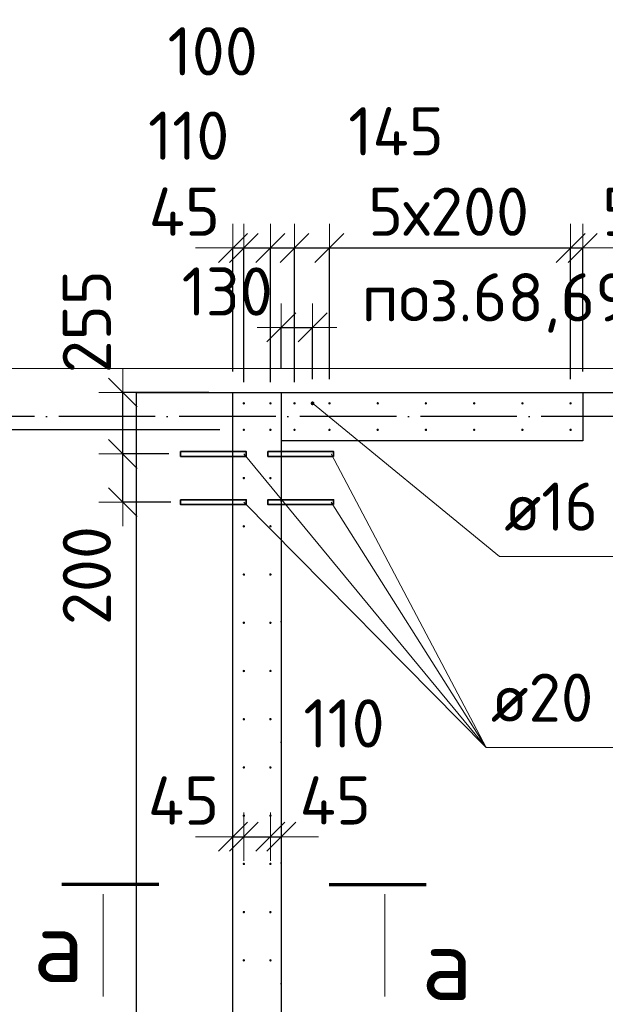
# Model space of a CAD drawing. Header units: millimetres. Extents: x 76517 to 124446, y -73423 to -21861.
# Tile 89 of 117: x 80116 to 82544, y -25947 to -21864. Entities that reach past the tile are written whole.
import ezdxf

# ---------------------------------------------------------------- set-up
doc = ezdxf.new("R2010")
doc.units = ezdxf.units.MM
doc.header["$PDMODE"] = 65
doc.linetypes.add('______11', pattern=[500, 400, -50, 0, -50])
doc.linetypes.add('______5', pattern=[1100, 800, -100, 100, -100])
for name, color, linetype, lineweight in [('Standard', 7, 'Continuous', 25), ('Арм.стержн. Выпуски', 180, 'Continuous', 35), ('Размерная линия_ общее', 7, 'Continuous', 13), ('Размерная линия_ общее_1', 7, 'Continuous', 13), ('Стена_ общее', 7, 'Continuous', 35), ('Фундамент_ общее', 7, 'Continuous', 35)]:
    doc.layers.add(name, color=color, linetype=linetype, lineweight=lineweight)
doc.layers.add('Осевая линия_ общее', color=7, linetype='______5', lineweight=13, true_color=0xa0a0a0)
doc.styles.add('ISOCPEUR', font='ISOCPEUR')
doc.dimstyles.new('DIMSTYLE_10', dxfattribs={"dimtxt": 200, "dimasz": 200, "dimexe": 0, "dimexo": 0, "dimgap": 100, "dimtad": 2, "dimdec": 0, "dimrnd": 5, "dimzin": 12, "dimdsep": 46, "dimtxsty": 'ISOCPEUR', "dimblk1": 'ALL_ML_STRICH', "dimblk2": 'ALL_ML_STRICH', "dimsah": 1, "dimcen": 0, "dimclrd": 7, "dimclre": 256, "dimclrt": 7, "dimadec": 0, "dimazin": 0, "dimtfac": 1, "dimtdec": 0, "dimtix": 1, "dimtmove": 2, "dimatfit": 3, "dimfxl": 0, "dimtvp": 1.2, "dimtzin": 0, "dimlwd": 0, "dimlwe": -3, "dimarcsym": 0})
doc.dimstyles.new('DIMSTYLE_16', dxfattribs={"dimtxt": 200, "dimasz": 200, "dimexe": 0, "dimexo": 0, "dimgap": 100, "dimtad": 2, "dimdec": 0, "dimrnd": 5, "dimzin": 12, "dimdsep": 46, "dimtxsty": 'ISOCPEUR', "dimblk1": 'ALL_ML_STRICH', "dimblk2": 'ALL_ML_STRICH', "dimsah": 1, "dimcen": 0, "dimclrd": 7, "dimclre": 256, "dimclrt": 7, "dimadec": 0, "dimazin": 0, "dimtfac": 1, "dimtdec": 0, "dimtix": 1, "dimtmove": 2, "dimatfit": 3, "dimfxl": 0, "dimtzin": 0, "dimlwd": 0, "dimlwe": -3, "dimarcsym": 0})
doc.dimstyles.new('DIMSTYLE_23', dxfattribs={"dimtxt": 220, "dimasz": 250, "dimexe": 0, "dimexo": 0, "dimgap": 110, "dimtad": 2, "dimdec": 0, "dimrnd": 1, "dimzin": 12, "dimdsep": 46, "dimtxsty": 'ISOCPEUR', "dimblk1": 'ALL_ML_STRICH', "dimblk2": 'ALL_ML_STRICH', "dimsah": 1, "dimcen": 0, "dimclrd": 7, "dimclre": 256, "dimclrt": 7, "dimadec": 0, "dimazin": 0, "dimtfac": 1, "dimtdec": 0, "dimtix": 1, "dimtmove": 2, "dimatfit": 3, "dimfxl": 0, "dimtzin": 0, "dimlwd": 0, "dimlwe": -3, "dimarcsym": 0})

# ---------------------------------------------------------------- blocks, each defined once
blk = doc.blocks.new('ALL_ML_STRICH')
at = {"color": 0, "linetype": 'ByBlock', "lineweight": -2}
for p, q in [((0, -0.5), (0, 0.5)), ((-0.3, -0.3), (0.3, 0.3)), ((-1, 0), (0.5, 0))]:
    blk.add_line(p, q, dxfattribs=at)
blk = doc.blocks.new('*D138')
at = {"layer": 'DEFPOINTS', "color": 7, "linetype": 'Continuous', "lineweight": 13, "transparency": 33554687}
for p in [(80833.4, -23665), (80543.3, -23865), (80841.7, -23865)]:
    blk.add_point(p, dxfattribs=at)
at = {"layer": 'Размерная линия_ общее_1', "color": 253, "linetype": 'Continuous', "lineweight": -2, "true_color": 0xa0a0a0, "transparency": 33554687}
for p, q in [((80733.4, -23665), (80543.3, -23665)), ((80741.7, -23865), (80543.3, -23865))]:
    blk.add_line(p, q, dxfattribs=at)
at = {"layer": 'Размерная линия_ общее_1', "color": 7, "linetype": 'Continuous', "lineweight": -2, "transparency": 33554687}
blk.add_line((80543.3, -23865), (80543.3, -23665), dxfattribs=at)
at = {"layer": 'Размерная линия_ общее_1', "color": 7, "linetype": 'Continuous', "lineweight": 13, "transparency": 33554687, "xscale": 200, "yscale": 200, "zscale": 200}
for p, rotation in [((80543.3, -23665), 90), ((80543.3, -23865), 270)]:
    blk.add_blockref('ALL_ML_STRICH', p, dxfattribs=dict(at, rotation=rotation))
at = {"layer": 'Размерная линия_ общее_1', "color": 7, "linetype": 'Continuous', "lineweight": 13, "transparency": 33554687, "insert": (80393.9, -24169.2), "char_height": 200, "width": 600, "attachment_point": 5, "rotation": 90, "style": 'ISOCPEUR'}
blk.add_mtext('\\A1;{200}', dxfattribs=at)
blk = doc.blocks.new('*D139')
at = {"layer": 'DEFPOINTS', "color": 7, "linetype": 'Continuous', "lineweight": 13, "transparency": 33554687}
for p in [(81000, -23410), (80543.3, -23665), (80833.4, -23665)]:
    blk.add_point(p, dxfattribs=at)
at = {"layer": 'Размерная линия_ общее_1', "color": 253, "linetype": 'Continuous', "lineweight": -2, "true_color": 0xa0a0a0, "transparency": 33554687}
for p, q in [((80900, -23410), (80543.3, -23410)), ((80733.4, -23665), (80543.3, -23665))]:
    blk.add_line(p, q, dxfattribs=at)
at = {"layer": 'Размерная линия_ общее_1', "color": 7, "linetype": 'Continuous', "lineweight": -2, "transparency": 33554687}
blk.add_line((80543.3, -23665), (80543.3, -23410), dxfattribs=at)
at = {"layer": 'Размерная линия_ общее_1', "color": 7, "linetype": 'Continuous', "lineweight": 13, "transparency": 33554687, "xscale": 200, "yscale": 200, "zscale": 200}
for p, rotation in [((80543.3, -23410), 90), ((80543.3, -23665), 270)]:
    blk.add_blockref('ALL_ML_STRICH', p, dxfattribs=dict(at, rotation=rotation))
at = {"layer": 'Размерная линия_ общее_1', "color": 7, "linetype": 'Continuous', "lineweight": 13, "transparency": 33554687, "insert": (80393.8, -23116.4), "char_height": 200, "width": 600, "attachment_point": 5, "rotation": 90, "style": 'ISOCPEUR'}
blk.add_mtext('\\A1;{255}', dxfattribs=at)
blk = doc.blocks.new('*D141')
at = {"layer": 'DEFPOINTS', "color": 7, "linetype": 'Continuous', "lineweight": 13, "transparency": 33554687}
for p in [(81045, -25165), (81000, -25252.2), (81000, -25280.6)]:
    blk.add_point(p, dxfattribs=at)
at = {"layer": 'Размерная линия_ общее_1', "color": 253, "linetype": 'Continuous', "lineweight": -2, "true_color": 0xa0a0a0, "transparency": 33554687}
for p, q in [((81000, -25252.2), (81000, -25252.2)), ((81045, -25252.2), (81045, -25252.2))]:
    blk.add_line(p, q, dxfattribs=at)
at = {"layer": 'Размерная линия_ общее_1', "color": 7, "linetype": 'Continuous', "lineweight": -2, "transparency": 33554687}
blk.add_line((81000, -25252.2), (81045, -25252.2), dxfattribs=at)
at = {"layer": 'Размерная линия_ общее_1', "color": 7, "linetype": 'Continuous', "lineweight": 13, "transparency": 33554687, "xscale": 200, "yscale": 200, "zscale": 200}
blk.add_blockref('ALL_ML_STRICH', (81045, -25252.2), dxfattribs=at)
at = {"layer": 'Размерная линия_ общее_1', "color": 7, "linetype": 'Continuous', "lineweight": 13, "transparency": 33554687, "xscale": 200, "yscale": 200, "zscale": 200, "rotation": 180}
blk.add_blockref('ALL_ML_STRICH', (81000, -25252.2), dxfattribs=at)
at = {"layer": 'Размерная линия_ общее_1', "color": 7, "linetype": 'Continuous', "lineweight": 13, "transparency": 33554687, "insert": (80794.9, -25102.4), "char_height": 200, "width": 400, "attachment_point": 5, "style": 'ISOCPEUR'}
blk.add_mtext('\\A1;{45}', dxfattribs=at)
blk = doc.blocks.new('*D142')
at = {"layer": 'DEFPOINTS', "color": 7, "linetype": 'Continuous', "lineweight": 13, "transparency": 33554687}
for p in [(81045, -25165), (81155, -25165), (81045, -25252.2)]:
    blk.add_point(p, dxfattribs=at)
at = {"layer": 'Размерная линия_ общее_1', "color": 253, "linetype": 'Continuous', "lineweight": -2, "true_color": 0xa0a0a0, "transparency": 33554687}
for p, q in [((81045, -25252.2), (81045, -25252.2)), ((81155, -25252.2), (81155, -25252.2))]:
    blk.add_line(p, q, dxfattribs=at)
at = {"layer": 'Размерная линия_ общее_1', "color": 7, "linetype": 'Continuous', "lineweight": -2, "transparency": 33554687}
blk.add_line((81045, -25252.2), (81155, -25252.2), dxfattribs=at)
at = {"layer": 'Размерная линия_ общее_1', "color": 7, "linetype": 'Continuous', "lineweight": 13, "transparency": 33554687, "xscale": 200, "yscale": 200, "zscale": 200, "rotation": 180}
blk.add_blockref('ALL_ML_STRICH', (81045, -25252.2), dxfattribs=at)
at = {"layer": 'Размерная линия_ общее_1', "color": 7, "linetype": 'Continuous', "lineweight": 13, "transparency": 33554687, "xscale": 200, "yscale": 200, "zscale": 200}
blk.add_blockref('ALL_ML_STRICH', (81155, -25252.2), dxfattribs=at)
at = {"layer": 'Размерная линия_ общее_1', "color": 7, "linetype": 'Continuous', "lineweight": 13, "transparency": 33554687, "insert": (81460.5, -24782.5), "char_height": 200, "width": 600, "attachment_point": 5, "style": 'ISOCPEUR'}
blk.add_mtext('\\A1;{110}', dxfattribs=at)
blk = doc.blocks.new('*D143')
at = {"layer": 'DEFPOINTS', "color": 7, "linetype": 'Continuous', "lineweight": 13, "transparency": 33554687}
for p in [(81155, -25165), (81155, -25252.2), (81200, -25290.6)]:
    blk.add_point(p, dxfattribs=at)
at = {"layer": 'Размерная линия_ общее_1', "color": 253, "linetype": 'Continuous', "lineweight": -2, "true_color": 0xa0a0a0, "transparency": 33554687}
for p, q in [((81155, -25252.2), (81155, -25252.2)), ((81200, -25252.2), (81200, -25252.2))]:
    blk.add_line(p, q, dxfattribs=at)
at = {"layer": 'Размерная линия_ общее_1', "color": 7, "linetype": 'Continuous', "lineweight": -2, "transparency": 33554687}
blk.add_line((81155, -25252.2), (81200, -25252.2), dxfattribs=at)
at = {"layer": 'Размерная линия_ общее_1', "color": 7, "linetype": 'Continuous', "lineweight": 13, "transparency": 33554687, "xscale": 200, "yscale": 200, "zscale": 200}
blk.add_blockref('ALL_ML_STRICH', (81200, -25252.2), dxfattribs=at)
at = {"layer": 'Размерная линия_ общее_1', "color": 7, "linetype": 'Continuous', "lineweight": 13, "transparency": 33554687, "xscale": 200, "yscale": 200, "zscale": 200, "rotation": 180}
blk.add_blockref('ALL_ML_STRICH', (81155, -25252.2), dxfattribs=at)
at = {"layer": 'Размерная линия_ общее_1', "color": 7, "linetype": 'Continuous', "lineweight": 13, "transparency": 33554687, "insert": (81424.2, -25101.7), "char_height": 200, "width": 400, "attachment_point": 5, "style": 'ISOCPEUR'}
blk.add_mtext('\\A1;{45}', dxfattribs=at)
blk = doc.blocks.new('*D290')
at = {"layer": 'DEFPOINTS', "color": 7, "linetype": 'Continuous', "lineweight": 13, "transparency": 33554687}
for p in [(81045, -23565), (78426.9, -26965), (81045, -26965)]:
    blk.add_point(p, dxfattribs=at)
at = {"layer": 'Размерная линия_ общее', "color": 253, "linetype": 'Continuous', "lineweight": -2, "true_color": 0xa0a0a0, "transparency": 33554687}
for p, q in [((80945, -23565), (78426.9, -23565)), ((80945, -26965), (78426.9, -26965))]:
    blk.add_line(p, q, dxfattribs=at)
at = {"layer": 'Размерная линия_ общее', "color": 7, "linetype": 'Continuous', "lineweight": -2, "transparency": 33554687}
blk.add_line((78426.9, -26965), (78426.9, -23565), dxfattribs=at)
at = {"layer": 'Размерная линия_ общее', "color": 7, "linetype": 'Continuous', "lineweight": 13, "transparency": 33554687, "xscale": 250, "yscale": 250, "zscale": 250}
for p, rotation in [((78426.9, -23565), 90), ((78426.9, -26965), 270)]:
    blk.add_blockref('ALL_ML_STRICH', p, dxfattribs=dict(at, rotation=rotation))
at = {"layer": 'Размерная линия_ общее', "color": 7, "linetype": 'Continuous', "lineweight": 13, "transparency": 33554687, "insert": (78156.9, -26090), "char_height": 220, "width": 11, "attachment_point": 1, "rotation": 90, "line_spacing_factor": 0.60241, "style": 'ISOCPEUR'}
blk.add_mtext('17х200=3400', dxfattribs=at)
blk = doc.blocks.new('*D399')
at = {"layer": 'DEFPOINTS', "color": 7, "linetype": 'Continuous', "lineweight": 13, "transparency": 33554687}
for p in [(81000, -22810.3), (81000, -23422.8), (81045, -23467.8)]:
    blk.add_point(p, dxfattribs=at)
at = {"layer": 'Размерная линия_ общее_1', "color": 253, "linetype": 'Continuous', "lineweight": -2, "true_color": 0xa0a0a0, "transparency": 33554687}
for p, q in [((81000, -23322.8), (81000, -22810.3)), ((81045, -23367.8), (81045, -22810.3))]:
    blk.add_line(p, q, dxfattribs=at)
at = {"layer": 'Размерная линия_ общее_1', "color": 7, "linetype": 'Continuous', "lineweight": -2, "transparency": 33554687}
blk.add_line((81000, -22810.3), (81045, -22810.3), dxfattribs=at)
at = {"layer": 'Размерная линия_ общее_1', "color": 7, "linetype": 'Continuous', "lineweight": 13, "transparency": 33554687, "xscale": 200, "yscale": 200, "zscale": 200}
blk.add_blockref('ALL_ML_STRICH', (81045, -22810.3), dxfattribs=at)
at = {"layer": 'Размерная линия_ общее_1', "color": 7, "linetype": 'Continuous', "lineweight": 13, "transparency": 33554687, "xscale": 200, "yscale": 200, "zscale": 200, "rotation": 180}
blk.add_blockref('ALL_ML_STRICH', (81000, -22810.3), dxfattribs=at)
at = {"layer": 'Размерная линия_ общее_1', "color": 7, "linetype": 'Continuous', "lineweight": 13, "transparency": 33554687, "insert": (80798.4, -22660.1), "char_height": 200, "width": 400, "attachment_point": 5, "style": 'ISOCPEUR'}
blk.add_mtext('\\A1;{45}', dxfattribs=at)
blk = doc.blocks.new('*D400')
at = {"layer": 'DEFPOINTS', "color": 7, "linetype": 'Continuous', "lineweight": 13, "transparency": 33554687}
for p in [(81045, -22810.3), (81045, -23467.8), (81155, -23467.8)]:
    blk.add_point(p, dxfattribs=at)
at = {"layer": 'Размерная линия_ общее_1', "color": 253, "linetype": 'Continuous', "lineweight": -2, "true_color": 0xa0a0a0, "transparency": 33554687}
for p, q in [((81045, -23367.8), (81045, -22810.3)), ((81155, -23367.8), (81155, -22810.3))]:
    blk.add_line(p, q, dxfattribs=at)
at = {"layer": 'Размерная линия_ общее_1', "color": 7, "linetype": 'Continuous', "lineweight": -2, "transparency": 33554687}
blk.add_line((81045, -22810.3), (81155, -22810.3), dxfattribs=at)
at = {"layer": 'Размерная линия_ общее_1', "color": 7, "linetype": 'Continuous', "lineweight": 13, "transparency": 33554687, "xscale": 200, "yscale": 200, "zscale": 200, "rotation": 180}
blk.add_blockref('ALL_ML_STRICH', (81045, -22810.3), dxfattribs=at)
at = {"layer": 'Размерная линия_ общее_1', "color": 7, "linetype": 'Continuous', "lineweight": 13, "transparency": 33554687, "xscale": 200, "yscale": 200, "zscale": 200}
blk.add_blockref('ALL_ML_STRICH', (81155, -22810.3), dxfattribs=at)
at = {"layer": 'Размерная линия_ общее_1', "color": 7, "linetype": 'Continuous', "lineweight": 13, "transparency": 33554687, "insert": (80816.2, -22345), "char_height": 200, "width": 600, "attachment_point": 5, "style": 'ISOCPEUR'}
blk.add_mtext('\\A1;{110}', dxfattribs=at)
blk = doc.blocks.new('*D401')
at = {"layer": 'DEFPOINTS', "color": 7, "linetype": 'Continuous', "lineweight": 13, "transparency": 33554687}
for p in [(81155, -22810.3), (81155, -23467.8), (81255, -23467.8)]:
    blk.add_point(p, dxfattribs=at)
at = {"layer": 'Размерная линия_ общее_1', "color": 253, "linetype": 'Continuous', "lineweight": -2, "true_color": 0xa0a0a0, "transparency": 33554687}
for p, q in [((81155, -23367.8), (81155, -22810.3)), ((81255, -23367.8), (81255, -22810.3))]:
    blk.add_line(p, q, dxfattribs=at)
at = {"layer": 'Размерная линия_ общее_1', "color": 7, "linetype": 'Continuous', "lineweight": -2, "transparency": 33554687}
blk.add_line((81155, -22810.3), (81255, -22810.3), dxfattribs=at)
at = {"layer": 'Размерная линия_ общее_1', "color": 7, "linetype": 'Continuous', "lineweight": 13, "transparency": 33554687, "xscale": 200, "yscale": 200, "zscale": 200, "rotation": 180}
blk.add_blockref('ALL_ML_STRICH', (81155, -22810.3), dxfattribs=at)
at = {"layer": 'Размерная линия_ общее_1', "color": 7, "linetype": 'Continuous', "lineweight": 13, "transparency": 33554687, "xscale": 200, "yscale": 200, "zscale": 200}
blk.add_blockref('ALL_ML_STRICH', (81255, -22810.3), dxfattribs=at)
at = {"layer": 'Размерная линия_ общее_1', "color": 7, "linetype": 'Continuous', "lineweight": 13, "transparency": 33554687, "insert": (80915.9, -21995.2), "char_height": 200, "width": 600, "attachment_point": 5, "style": 'ISOCPEUR'}
blk.add_mtext('\\A1;{100}', dxfattribs=at)
blk = doc.blocks.new('*D402')
at = {"layer": 'DEFPOINTS', "color": 7, "linetype": 'Continuous', "lineweight": 13, "transparency": 33554687}
for p in [(81255, -22810.3), (81255, -23467.8), (81400, -23455)]:
    blk.add_point(p, dxfattribs=at)
at = {"layer": 'Размерная линия_ общее_1', "color": 253, "linetype": 'Continuous', "lineweight": -2, "true_color": 0xa0a0a0, "transparency": 33554687}
for p, q in [((81255, -23367.8), (81255, -22810.3)), ((81400, -23355), (81400, -22810.3))]:
    blk.add_line(p, q, dxfattribs=at)
at = {"layer": 'Размерная линия_ общее_1', "color": 7, "linetype": 'Continuous', "lineweight": -2, "transparency": 33554687}
blk.add_line((81255, -22810.3), (81400, -22810.3), dxfattribs=at)
at = {"layer": 'Размерная линия_ общее_1', "color": 7, "linetype": 'Continuous', "lineweight": 13, "transparency": 33554687, "xscale": 200, "yscale": 200, "zscale": 200, "rotation": 180}
blk.add_blockref('ALL_ML_STRICH', (81255, -22810.3), dxfattribs=at)
at = {"layer": 'Размерная линия_ общее_1', "color": 7, "linetype": 'Continuous', "lineweight": 13, "transparency": 33554687, "xscale": 200, "yscale": 200, "zscale": 200}
blk.add_blockref('ALL_ML_STRICH', (81400, -22810.3), dxfattribs=at)
at = {"layer": 'Размерная линия_ общее_1', "color": 7, "linetype": 'Continuous', "lineweight": 13, "transparency": 33554687, "insert": (81676.1, -22326.9), "char_height": 200, "width": 600, "attachment_point": 5, "style": 'ISOCPEUR'}
blk.add_mtext('\\A1;{145}', dxfattribs=at)
blk = doc.blocks.new('*D403')
at = {"layer": 'DEFPOINTS', "color": 7, "linetype": 'Continuous', "lineweight": 13, "transparency": 33554687}
for p in [(81400, -22810.3), (81400, -23455), (82400, -23455)]:
    blk.add_point(p, dxfattribs=at)
at = {"layer": 'Размерная линия_ общее_1', "color": 253, "linetype": 'Continuous', "lineweight": -2, "true_color": 0xa0a0a0, "transparency": 33554687}
for p, q in [((81400, -23355), (81400, -22810.3)), ((82400, -23355), (82400, -22810.3))]:
    blk.add_line(p, q, dxfattribs=at)
at = {"layer": 'Размерная линия_ общее_1', "color": 7, "linetype": 'Continuous', "lineweight": -2, "transparency": 33554687}
blk.add_line((81400, -22810.3), (82400, -22810.3), dxfattribs=at)
at = {"layer": 'Размерная линия_ общее_1', "color": 7, "linetype": 'Continuous', "lineweight": 13, "transparency": 33554687, "xscale": 200, "yscale": 200, "zscale": 200, "rotation": 180}
blk.add_blockref('ALL_ML_STRICH', (81400, -22810.3), dxfattribs=at)
at = {"layer": 'Размерная линия_ общее_1', "color": 7, "linetype": 'Continuous', "lineweight": 13, "transparency": 33554687, "xscale": 200, "yscale": 200, "zscale": 200}
blk.add_blockref('ALL_ML_STRICH', (82400, -22810.3), dxfattribs=at)
at = {"layer": 'Размерная линия_ общее_1', "color": 7, "linetype": 'Continuous', "lineweight": 13, "transparency": 33554687, "insert": (81560, -22560.3), "char_height": 200, "width": 10, "attachment_point": 1, "line_spacing_factor": 0.60241, "style": 'ISOCPEUR'}
blk.add_mtext('5х200', dxfattribs=at)
blk = doc.blocks.new('*D404')
at = {"layer": 'DEFPOINTS', "color": 7, "linetype": 'Continuous', "lineweight": 13, "transparency": 33554687}
for p in [(82400, -22810.3), (82450, -23422.8), (82400, -23455)]:
    blk.add_point(p, dxfattribs=at)
at = {"layer": 'Размерная линия_ общее_1', "color": 253, "linetype": 'Continuous', "lineweight": -2, "true_color": 0xa0a0a0, "transparency": 33554687}
for p, q in [((82400, -23355), (82400, -22810.3)), ((82450, -23322.8), (82450, -22810.3))]:
    blk.add_line(p, q, dxfattribs=at)
at = {"layer": 'Размерная линия_ общее_1', "color": 7, "linetype": 'Continuous', "lineweight": -2, "transparency": 33554687}
blk.add_line((82400, -22810.3), (82450, -22810.3), dxfattribs=at)
at = {"layer": 'Размерная линия_ общее_1', "color": 7, "linetype": 'Continuous', "lineweight": 13, "transparency": 33554687, "xscale": 200, "yscale": 200, "zscale": 200}
blk.add_blockref('ALL_ML_STRICH', (82450, -22810.3), dxfattribs=at)
at = {"layer": 'Размерная линия_ общее_1', "color": 7, "linetype": 'Continuous', "lineweight": 13, "transparency": 33554687, "xscale": 200, "yscale": 200, "zscale": 200, "rotation": 180}
blk.add_blockref('ALL_ML_STRICH', (82400, -22810.3), dxfattribs=at)
at = {"layer": 'Размерная линия_ общее_1', "color": 7, "linetype": 'Continuous', "lineweight": 13, "transparency": 33554687, "insert": (82672.4, -22660.4), "char_height": 200, "width": 400, "attachment_point": 5, "style": 'ISOCPEUR'}
blk.add_mtext('\\A1;{50}', dxfattribs=at)
blk = doc.blocks.new('*D405')
at = {"layer": 'DEFPOINTS', "color": 7, "linetype": 'Continuous', "lineweight": 13, "transparency": 33554687}
for p in [(81200, -23140.3), (81200, -23410), (81330, -23455)]:
    blk.add_point(p, dxfattribs=at)
at = {"layer": 'Размерная линия_ общее_1', "color": 253, "linetype": 'Continuous', "lineweight": -2, "true_color": 0xa0a0a0, "transparency": 33554687}
for p, q in [((81200, -23310), (81200, -23140.3)), ((81330, -23355), (81330, -23140.3))]:
    blk.add_line(p, q, dxfattribs=at)
at = {"layer": 'Размерная линия_ общее_1', "color": 7, "linetype": 'Continuous', "lineweight": -2, "transparency": 33554687}
blk.add_line((81200, -23140.3), (81330, -23140.3), dxfattribs=at)
at = {"layer": 'Размерная линия_ общее_1', "color": 7, "linetype": 'Continuous', "lineweight": 13, "transparency": 33554687, "xscale": 200, "yscale": 200, "zscale": 200, "rotation": 180}
blk.add_blockref('ALL_ML_STRICH', (81200, -23140.3), dxfattribs=at)
at = {"layer": 'Размерная линия_ общее_1', "color": 7, "linetype": 'Continuous', "lineweight": 13, "transparency": 33554687, "xscale": 200, "yscale": 200, "zscale": 200}
blk.add_blockref('ALL_ML_STRICH', (81330, -23140.3), dxfattribs=at)
at = {"layer": 'Размерная линия_ общее_1', "color": 7, "linetype": 'Continuous', "lineweight": 13, "transparency": 33554687, "insert": (80976.1, -22991.3), "char_height": 200, "width": 600, "attachment_point": 5, "style": 'ISOCPEUR'}
blk.add_mtext('\\A1;{130}', dxfattribs=at)

msp = doc.modelspace()

# ---------------------------------------------------------------- hatches: boundary and pattern name
at = {"layer": 'Арм.стержн. Выпуски', "linetype": 'Continuous', "lineweight": 35, "transparency": 33554687}
for color, points in [(4, [(81050, -23455), (81049.6, -23453.1), (81048.5, -23451.5), (81046.9, -23450.4), (81045, -23450), (81043.1, -23450.4), (81041.5, -23451.5), (81040.4, -23453.1), (81040, -23455), (81040.4, -23456.9), (81041.5, -23458.5), (81043.1, -23459.6), (81045, -23460), (81046.9, -23459.6), (81048.5, -23458.5), (81049.6, -23456.9)]), (4, [(81160, -23455), (81159.6, -23453.1), (81158.5, -23451.5), (81156.9, -23450.4), (81155, -23450), (81153.1, -23450.4), (81151.5, -23451.5), (81150.4, -23453.1), (81150, -23455), (81150.4, -23456.9), (81151.5, -23458.5), (81153.1, -23459.6), (81155, -23460), (81156.9, -23459.6), (81158.5, -23458.5), (81159.6, -23456.9)]), (4, [(81260, -23455), (81259.6, -23453.1), (81258.5, -23451.5), (81256.9, -23450.4), (81255, -23450), (81253.1, -23450.4), (81251.5, -23451.5), (81250.4, -23453.1), (81250, -23455), (81250.4, -23456.9), (81251.5, -23458.5), (81253.1, -23459.6), (81255, -23460), (81256.9, -23459.6), (81258.5, -23458.5), (81259.6, -23456.9)]), (7, [(81338, -23455), (81337.4, -23451.9), (81335.7, -23449.3), (81333.1, -23447.6), (81330, -23447), (81326.9, -23447.6), (81324.3, -23449.3), (81322.6, -23451.9), (81322, -23455), (81322.6, -23458.1), (81324.3, -23460.7), (81326.9, -23462.4), (81330, -23463), (81333.1, -23462.4), (81335.7, -23460.7), (81337.4, -23458.1)]), (4, [(81405, -23455), (81404.6, -23453.1), (81403.5, -23451.5), (81401.9, -23450.4), (81400, -23450), (81398.1, -23450.4), (81396.5, -23451.5), (81395.4, -23453.1), (81395, -23455), (81395.4, -23456.9), (81396.5, -23458.5), (81398.1, -23459.6), (81400, -23460), (81401.9, -23459.6), (81403.5, -23458.5), (81404.6, -23456.9)]), (4, [(81605, -23455), (81604.6, -23453.1), (81603.5, -23451.5), (81601.9, -23450.4), (81600, -23450), (81598.1, -23450.4), (81596.5, -23451.5), (81595.4, -23453.1), (81595, -23455), (81595.4, -23456.9), (81596.5, -23458.5), (81598.1, -23459.6), (81600, -23460), (81601.9, -23459.6), (81603.5, -23458.5), (81604.6, -23456.9)]), (4, [(81805, -23455), (81804.6, -23453.1), (81803.5, -23451.5), (81801.9, -23450.4), (81800, -23450), (81798.1, -23450.4), (81796.5, -23451.5), (81795.4, -23453.1), (81795, -23455), (81795.4, -23456.9), (81796.5, -23458.5), (81798.1, -23459.6), (81800, -23460), (81801.9, -23459.6), (81803.5, -23458.5), (81804.6, -23456.9)]), (4, [(82005, -23455), (82004.6, -23453.1), (82003.5, -23451.5), (82001.9, -23450.4), (82000, -23450), (81998.1, -23450.4), (81996.5, -23451.5), (81995.4, -23453.1), (81995, -23455), (81995.4, -23456.9), (81996.5, -23458.5), (81998.1, -23459.6), (82000, -23460), (82001.9, -23459.6), (82003.5, -23458.5), (82004.6, -23456.9)]), (4, [(82205, -23455), (82204.6, -23453.1), (82203.5, -23451.5), (82201.9, -23450.4), (82200, -23450), (82198.1, -23450.4), (82196.5, -23451.5), (82195.4, -23453.1), (82195, -23455), (82195.4, -23456.9), (82196.5, -23458.5), (82198.1, -23459.6), (82200, -23460), (82201.9, -23459.6), (82203.5, -23458.5), (82204.6, -23456.9)]), (4, [(82405, -23455), (82404.6, -23453.1), (82403.5, -23451.5), (82401.9, -23450.4), (82400, -23450), (82398.1, -23450.4), (82396.5, -23451.5), (82395.4, -23453.1), (82395, -23455), (82395.4, -23456.9), (82396.5, -23458.5), (82398.1, -23459.6), (82400, -23460), (82401.9, -23459.6), (82403.5, -23458.5), (82404.6, -23456.9)]), (4, [(81050, -23565), (81049.6, -23563.1), (81048.5, -23561.5), (81046.9, -23560.4), (81045, -23560), (81043.1, -23560.4), (81041.5, -23561.5), (81040.4, -23563.1), (81040, -23565), (81040.4, -23566.9), (81041.5, -23568.5), (81043.1, -23569.6), (81045, -23570), (81046.9, -23569.6), (81048.5, -23568.5), (81049.6, -23566.9)]), (4, [(81160, -23565), (81159.6, -23563.1), (81158.5, -23561.5), (81156.9, -23560.4), (81155, -23560), (81153.1, -23560.4), (81151.5, -23561.5), (81150.4, -23563.1), (81150, -23565), (81150.4, -23566.9), (81151.5, -23568.5), (81153.1, -23569.6), (81155, -23570), (81156.9, -23569.6), (81158.5, -23568.5), (81159.6, -23566.9)]), (4, [(81260, -23565), (81259.6, -23563.1), (81258.5, -23561.5), (81256.9, -23560.4), (81255, -23560), (81253.1, -23560.4), (81251.5, -23561.5), (81250.4, -23563.1), (81250, -23565), (81250.4, -23566.9), (81251.5, -23568.5), (81253.1, -23569.6), (81255, -23570), (81256.9, -23569.6), (81258.5, -23568.5), (81259.6, -23566.9)]), (4, [(81405, -23565), (81404.6, -23563.1), (81403.5, -23561.5), (81401.9, -23560.4), (81400, -23560), (81398.1, -23560.4), (81396.5, -23561.5), (81395.4, -23563.1), (81395, -23565), (81395.4, -23566.9), (81396.5, -23568.5), (81398.1, -23569.6), (81400, -23570), (81401.9, -23569.6), (81403.5, -23568.5), (81404.6, -23566.9)]), (4, [(81605, -23565), (81604.6, -23563.1), (81603.5, -23561.5), (81601.9, -23560.4), (81600, -23560), (81598.1, -23560.4), (81596.5, -23561.5), (81595.4, -23563.1), (81595, -23565), (81595.4, -23566.9), (81596.5, -23568.5), (81598.1, -23569.6), (81600, -23570), (81601.9, -23569.6), (81603.5, -23568.5), (81604.6, -23566.9)]), (4, [(81805, -23565), (81804.6, -23563.1), (81803.5, -23561.5), (81801.9, -23560.4), (81800, -23560), (81798.1, -23560.4), (81796.5, -23561.5), (81795.4, -23563.1), (81795, -23565), (81795.4, -23566.9), (81796.5, -23568.5), (81798.1, -23569.6), (81800, -23570), (81801.9, -23569.6), (81803.5, -23568.5), (81804.6, -23566.9)]), (4, [(82005, -23565), (82004.6, -23563.1), (82003.5, -23561.5), (82001.9, -23560.4), (82000, -23560), (81998.1, -23560.4), (81996.5, -23561.5), (81995.4, -23563.1), (81995, -23565), (81995.4, -23566.9), (81996.5, -23568.5), (81998.1, -23569.6), (82000, -23570), (82001.9, -23569.6), (82003.5, -23568.5), (82004.6, -23566.9)]), (4, [(82205, -23565), (82204.6, -23563.1), (82203.5, -23561.5), (82201.9, -23560.4), (82200, -23560), (82198.1, -23560.4), (82196.5, -23561.5), (82195.4, -23563.1), (82195, -23565), (82195.4, -23566.9), (82196.5, -23568.5), (82198.1, -23569.6), (82200, -23570), (82201.9, -23569.6), (82203.5, -23568.5), (82204.6, -23566.9)]), (4, [(82405, -23565), (82404.6, -23563.1), (82403.5, -23561.5), (82401.9, -23560.4), (82400, -23560), (82398.1, -23560.4), (82396.5, -23561.5), (82395.4, -23563.1), (82395, -23565), (82395.4, -23566.9), (82396.5, -23568.5), (82398.1, -23569.6), (82400, -23570), (82401.9, -23569.6), (82403.5, -23568.5), (82404.6, -23566.9)]), (4, [(81050, -23765), (81049.6, -23763.1), (81048.5, -23761.5), (81046.9, -23760.4), (81045, -23760), (81043.1, -23760.4), (81041.5, -23761.5), (81040.4, -23763.1), (81040, -23765), (81040.4, -23766.9), (81041.5, -23768.5), (81043.1, -23769.6), (81045, -23770), (81046.9, -23769.6), (81048.5, -23768.5), (81049.6, -23766.9)]), (4, [(81160, -23765), (81159.6, -23763.1), (81158.5, -23761.5), (81156.9, -23760.4), (81155, -23760), (81153.1, -23760.4), (81151.5, -23761.5), (81150.4, -23763.1), (81150, -23765), (81150.4, -23766.9), (81151.5, -23768.5), (81153.1, -23769.6), (81155, -23770), (81156.9, -23769.6), (81158.5, -23768.5), (81159.6, -23766.9)]), (4, [(81050, -23965), (81049.6, -23963.1), (81048.5, -23961.5), (81046.9, -23960.4), (81045, -23960), (81043.1, -23960.4), (81041.5, -23961.5), (81040.4, -23963.1), (81040, -23965), (81040.4, -23966.9), (81041.5, -23968.5), (81043.1, -23969.6), (81045, -23970), (81046.9, -23969.6), (81048.5, -23968.5), (81049.6, -23966.9)]), (4, [(81160, -23965), (81159.6, -23963.1), (81158.5, -23961.5), (81156.9, -23960.4), (81155, -23960), (81153.1, -23960.4), (81151.5, -23961.5), (81150.4, -23963.1), (81150, -23965), (81150.4, -23966.9), (81151.5, -23968.5), (81153.1, -23969.6), (81155, -23970), (81156.9, -23969.6), (81158.5, -23968.5), (81159.6, -23966.9)]), (4, [(81050, -24165), (81049.6, -24163.1), (81048.5, -24161.5), (81046.9, -24160.4), (81045, -24160), (81043.1, -24160.4), (81041.5, -24161.5), (81040.4, -24163.1), (81040, -24165), (81040.4, -24166.9), (81041.5, -24168.5), (81043.1, -24169.6), (81045, -24170), (81046.9, -24169.6), (81048.5, -24168.5), (81049.6, -24166.9)]), (4, [(81160, -24165), (81159.6, -24163.1), (81158.5, -24161.5), (81156.9, -24160.4), (81155, -24160), (81153.1, -24160.4), (81151.5, -24161.5), (81150.4, -24163.1), (81150, -24165), (81150.4, -24166.9), (81151.5, -24168.5), (81153.1, -24169.6), (81155, -24170), (81156.9, -24169.6), (81158.5, -24168.5), (81159.6, -24166.9)]), (4, [(81050, -24365), (81049.6, -24363.1), (81048.5, -24361.5), (81046.9, -24360.4), (81045, -24360), (81043.1, -24360.4), (81041.5, -24361.5), (81040.4, -24363.1), (81040, -24365), (81040.4, -24366.9), (81041.5, -24368.5), (81043.1, -24369.6), (81045, -24370), (81046.9, -24369.6), (81048.5, -24368.5), (81049.6, -24366.9)]), (4, [(81160, -24365), (81159.6, -24363.1), (81158.5, -24361.5), (81156.9, -24360.4), (81155, -24360), (81153.1, -24360.4), (81151.5, -24361.5), (81150.4, -24363.1), (81150, -24365), (81150.4, -24366.9), (81151.5, -24368.5), (81153.1, -24369.6), (81155, -24370), (81156.9, -24369.6), (81158.5, -24368.5), (81159.6, -24366.9)]), (4, [(81050, -24565), (81049.6, -24563.1), (81048.5, -24561.5), (81046.9, -24560.4), (81045, -24560), (81043.1, -24560.4), (81041.5, -24561.5), (81040.4, -24563.1), (81040, -24565), (81040.4, -24566.9), (81041.5, -24568.5), (81043.1, -24569.6), (81045, -24570), (81046.9, -24569.6), (81048.5, -24568.5), (81049.6, -24566.9)]), (4, [(81160, -24565), (81159.6, -24563.1), (81158.5, -24561.5), (81156.9, -24560.4), (81155, -24560), (81153.1, -24560.4), (81151.5, -24561.5), (81150.4, -24563.1), (81150, -24565), (81150.4, -24566.9), (81151.5, -24568.5), (81153.1, -24569.6), (81155, -24570), (81156.9, -24569.6), (81158.5, -24568.5), (81159.6, -24566.9)]), (4, [(81050, -24765), (81049.6, -24763.1), (81048.5, -24761.5), (81046.9, -24760.4), (81045, -24760), (81043.1, -24760.4), (81041.5, -24761.5), (81040.4, -24763.1), (81040, -24765), (81040.4, -24766.9), (81041.5, -24768.5), (81043.1, -24769.6), (81045, -24770), (81046.9, -24769.6), (81048.5, -24768.5), (81049.6, -24766.9)]), (4, [(81160, -24765), (81159.6, -24763.1), (81158.5, -24761.5), (81156.9, -24760.4), (81155, -24760), (81153.1, -24760.4), (81151.5, -24761.5), (81150.4, -24763.1), (81150, -24765), (81150.4, -24766.9), (81151.5, -24768.5), (81153.1, -24769.6), (81155, -24770), (81156.9, -24769.6), (81158.5, -24768.5), (81159.6, -24766.9)]), (4, [(81050, -24965), (81049.6, -24963.1), (81048.5, -24961.5), (81046.9, -24960.4), (81045, -24960), (81043.1, -24960.4), (81041.5, -24961.5), (81040.4, -24963.1), (81040, -24965), (81040.4, -24966.9), (81041.5, -24968.5), (81043.1, -24969.6), (81045, -24970), (81046.9, -24969.6), (81048.5, -24968.5), (81049.6, -24966.9)]), (4, [(81160, -24965), (81159.6, -24963.1), (81158.5, -24961.5), (81156.9, -24960.4), (81155, -24960), (81153.1, -24960.4), (81151.5, -24961.5), (81150.4, -24963.1), (81150, -24965), (81150.4, -24966.9), (81151.5, -24968.5), (81153.1, -24969.6), (81155, -24970), (81156.9, -24969.6), (81158.5, -24968.5), (81159.6, -24966.9)]), (4, [(81050, -25165), (81049.6, -25163.1), (81048.5, -25161.5), (81046.9, -25160.4), (81045, -25160), (81043.1, -25160.4), (81041.5, -25161.5), (81040.4, -25163.1), (81040, -25165), (81040.4, -25166.9), (81041.5, -25168.5), (81043.1, -25169.6), (81045, -25170), (81046.9, -25169.6), (81048.5, -25168.5), (81049.6, -25166.9)]), (4, [(81160, -25165), (81159.6, -25163.1), (81158.5, -25161.5), (81156.9, -25160.4), (81155, -25160), (81153.1, -25160.4), (81151.5, -25161.5), (81150.4, -25163.1), (81150, -25165), (81150.4, -25166.9), (81151.5, -25168.5), (81153.1, -25169.6), (81155, -25170), (81156.9, -25169.6), (81158.5, -25168.5), (81159.6, -25166.9)]), (4, [(81050, -25365), (81049.6, -25363.1), (81048.5, -25361.5), (81046.9, -25360.4), (81045, -25360), (81043.1, -25360.4), (81041.5, -25361.5), (81040.4, -25363.1), (81040, -25365), (81040.4, -25366.9), (81041.5, -25368.5), (81043.1, -25369.6), (81045, -25370), (81046.9, -25369.6), (81048.5, -25368.5), (81049.6, -25366.9)]), (4, [(81160, -25365), (81159.6, -25363.1), (81158.5, -25361.5), (81156.9, -25360.4), (81155, -25360), (81153.1, -25360.4), (81151.5, -25361.5), (81150.4, -25363.1), (81150, -25365), (81150.4, -25366.9), (81151.5, -25368.5), (81153.1, -25369.6), (81155, -25370), (81156.9, -25369.6), (81158.5, -25368.5), (81159.6, -25366.9)]), (4, [(81050, -25565), (81049.6, -25563.1), (81048.5, -25561.5), (81046.9, -25560.4), (81045, -25560), (81043.1, -25560.4), (81041.5, -25561.5), (81040.4, -25563.1), (81040, -25565), (81040.4, -25566.9), (81041.5, -25568.5), (81043.1, -25569.6), (81045, -25570), (81046.9, -25569.6), (81048.5, -25568.5), (81049.6, -25566.9)]), (4, [(81160, -25565), (81159.6, -25563.1), (81158.5, -25561.5), (81156.9, -25560.4), (81155, -25560), (81153.1, -25560.4), (81151.5, -25561.5), (81150.4, -25563.1), (81150, -25565), (81150.4, -25566.9), (81151.5, -25568.5), (81153.1, -25569.6), (81155, -25570), (81156.9, -25569.6), (81158.5, -25568.5), (81159.6, -25566.9)]), (4, [(81050, -25765), (81049.6, -25763.1), (81048.5, -25761.5), (81046.9, -25760.4), (81045, -25760), (81043.1, -25760.4), (81041.5, -25761.5), (81040.4, -25763.1), (81040, -25765), (81040.4, -25766.9), (81041.5, -25768.5), (81043.1, -25769.6), (81045, -25770), (81046.9, -25769.6), (81048.5, -25768.5), (81049.6, -25766.9)]), (4, [(81160, -25765), (81159.6, -25763.1), (81158.5, -25761.5), (81156.9, -25760.4), (81155, -25760), (81153.1, -25760.4), (81151.5, -25761.5), (81150.4, -25763.1), (81150, -25765), (81150.4, -25766.9), (81151.5, -25768.5), (81153.1, -25769.6), (81155, -25770), (81156.9, -25769.6), (81158.5, -25768.5), (81159.6, -25766.9)])]:
    msp.add_hatch(color=color, dxfattribs=at).paths.add_polyline_path(points)

# ---------------------------------------------------------------- linework, layer by layer
at = {"layer": 'Standard', "color": 7, "linetype": 'Continuous', "lineweight": 70, "transparency": 33554687}
for p, q in [((80692.8, -25450.6), (80290.8, -25450.6)), ((81399.4, -25450.6), (81801.4, -25450.6))]:
    msp.add_line(p, q, dxfattribs=at)
at = {"layer": 'Standard', "color": 7, "linetype": 'Continuous', "lineweight": 13, "transparency": 33554687}
for p, q in [((80462.1, -25490.5), (80462.1, -25914.5)), ((81630.1, -25490.5), (81630.1, -25914.5))]:
    msp.add_line(p, q, dxfattribs=at)
msp.add_lwpolyline([(79182.6, -70750), (105457, -70750), (105457, -23310), (79182.6, -23310), (79182.6, -70750)], dxfattribs=at)
at = {"layer": 'Арм.стержн. Выпуски', "color": 7, "linetype": 'Continuous', "lineweight": 13, "transparency": 33554687}
for p, q in [((82105, -24090.1), (81330, -23455)), ((82049.2, -24882.2), (81045, -23665)), ((82049.2, -24882.2), (81407, -23665)), ((82049.2, -24882.2), (81045, -23865)), ((82049.2, -24882.2), (81407, -23865)), ((82105, -24090.1), (84005, -24090.1)), ((82049.2, -24882.2), (83989.2, -24882.2))]:
    msp.add_line(p, q, dxfattribs=at)
at = {"layer": 'Арм.стержн. Выпуски', "color": 7, "linetype": 'Continuous', "lineweight": 35, "transparency": 33554687}
for points in [[(80783, -23655), (81055, -23655), (81055, -23675), (80783, -23675), (80783, -23655)], [(81417, -23675), (81145, -23675), (81145, -23655), (81417, -23655), (81417, -23675)], [(80783, -23855), (81055, -23855), (81055, -23875), (80783, -23875), (80783, -23855)], [(81417, -23875), (81145, -23875), (81145, -23855), (81417, -23855), (81417, -23875)]]:
    msp.add_lwpolyline(points, dxfattribs=at)
at = {"layer": 'Осевая линия_ общее', "color": 253, "linetype": '______11', "lineweight": -3, "true_color": 0xa0a0a0, "transparency": 33554687}
for p, q in [((81200, -23410), (81200, -72827.9)), ((94680, -23510), (77142.2, -23510))]:
    msp.add_line(p, q, dxfattribs=at)
at = {"layer": 'Стена_ общее', "color": 7, "linetype": 'Continuous', "lineweight": 25, "transparency": 33554687}
for p, q in [((81000, -27060), (81000, -23410)), ((81000, -23410), (81200, -23410)), ((81000, -27060), (81000, -23410)), ((81000, -23410), (81200, -23410)), ((81200, -23410), (82450, -23410)), ((81200, -23410), (82450, -23410)), ((82450, -23410), (82450, -23610)), ((82450, -23410), (82450, -23610)), ((82450, -23610), (81200, -23610)), ((81200, -23610), (81200, -27060)), ((82450, -23610), (81200, -23610)), ((81200, -23610), (81200, -27060))]:
    msp.add_line(p, q, dxfattribs=at)
at = {"layer": 'Фундамент_ общее', "color": 7, "lineweight": 25, "transparency": 33554687}
for p, q in [((80600, -26660), (80600, -23410)), ((80600, -23410), (81000, -23410)), ((82450, -23410), (84680, -23410))]:
    msp.add_line(p, q, dxfattribs=at)
at = {"layer": 'Фундамент_ общее', "color": 7, "linetype": 'Continuous', "lineweight": 25, "transparency": 33554687}
for p, q in [((80600, -26660), (80600, -23410)), ((80600, -23410), (81000, -23410)), ((82450, -23410), (84680, -23410))]:
    msp.add_line(p, q, dxfattribs=at)

# ---------------------------------------------------------------- texts
at = {"layer": 'Standard', "color": 7, "linetype": 'Continuous', "lineweight": 13, "transparency": 33554687, "style": 'ISOCPEUR'}
for s, insert, char_height, width, attachment_point in [('\\A1;{\\fISOCPEUR|i0|b0;\\H200.000000;\\W1.000000;\\C7;поз.68,69}\\P', (82091.1, -22915.3), 200, 1196.491, 2), ('\\A1;{\\fISOCPEUR|i0|b0;\\H300.000000;\\W1.000000;\\C7;а}\\P', (80170.8, -25855.3), 300, 360, 7), ('\\A1;{\\fISOCPEUR|i0|b0;\\H300.000000;\\W1.000000;\\C7;а}\\P', (81781.7, -25929.3), 300, 360, 7)]:
    msp.add_mtext(s, dxfattribs=dict(at, insert=insert, char_height=char_height, width=width, attachment_point=attachment_point))
at = {"layer": 'Арм.стержн. Выпуски', "color": 7, "linetype": 'Continuous', "lineweight": 25, "transparency": 33554687, "char_height": 200, "attachment_point": 7, "style": 'ISOCPEUR'}
for s, insert, width in [('\\W0.96;ø16 L=2370mm ', (82125, -23983.4), 1955.018), ('\\W0.98;ø20 L=2785mm ', (82069.2, -24775.6), 1996.963)]:
    msp.add_mtext(s, dxfattribs=dict(at, insert=insert, width=width))

# ---------------------------------------------------------------- dimensions: what is measured, and where the dimension line sits
at = {"layer": 'Размерная линия_ общее', "color": 7, "linetype": 'Continuous', "lineweight": 13, "transparency": 33554687}
dim = msp.add_linear_dim(base=(78426.9, -23565), p1=(80945, -26965), p2=(80945, -23565), angle=90, text='17х200=3400', dimstyle='DIMSTYLE_23', override={"dimpost": '<>', "dimclrd": 7, "dimclre": 253, "dimclrt": 7, "dimlwd": 0, "dimlwe": 65533}, dxfattribs=at)
dim.commit()
dim.dimension.update_dxf_attribs({"geometry": '*D290', "text_midpoint": (78316.9, -25265), "dimtype": 160})
at = {"layer": 'Размерная линия_ общее_1', "color": 7, "linetype": 'Continuous', "lineweight": 13, "transparency": 33554687}
for base, p1, p2, picture, middle in [((81255, -22810.3), (81155, -23367.8), (81255, -23367.8), '*D401', (80915.9, -21995.2)), ((81400, -22810.3), (81255, -23367.8), (81400, -23355), '*D402', (81676.1, -22326.9)), ((81155, -22810.3), (81045, -23367.8), (81155, -23367.8), '*D400', (80816.2, -22345)), ((81045, -22810.3), (81000, -23322.8), (81045, -23367.8), '*D399', (80798.4, -22660.1)), ((82450, -22810.3), (82400, -23355), (82450, -23322.8), '*D404', (82672.4, -22660.4)), ((81330, -23140.3), (81200, -23310), (81330, -23355), '*D405', (80976.1, -22991.3)), ((81155, -25252.2), (81045, -25252.2), (81155, -25252.2), '*D142', (81460.5, -24782.5)), ((81045, -25252.2), (81000, -25252.2), (81045, -25252.2), '*D141', (80794.9, -25102.4)), ((81200, -25252.2), (81155, -25252.2), (81200, -25252.2), '*D143', (81424.2, -25101.7))]:
    dim = msp.add_linear_dim(base=base, p1=p1, p2=p2, dimstyle='DIMSTYLE_10', override={"dimpost": '<>', "dimclrd": 7, "dimclre": 253, "dimclrt": 7, "dimlwd": 0, "dimlwe": 65533}, dxfattribs=at)
    dim.commit()
    dim.dimension.update_dxf_attribs({"geometry": picture, "text_midpoint": middle, "dimtype": 160})
dim = msp.add_linear_dim(base=(82400, -22810.3), p1=(81400, -23355), p2=(82400, -23355), text='5х200', dimstyle='DIMSTYLE_16', override={"dimpost": '<>', "dimclrd": 7, "dimclre": 253, "dimclrt": 7, "dimlwd": 0, "dimlwe": 65533}, dxfattribs=at)
dim.commit()
dim.dimension.update_dxf_attribs({"geometry": '*D403', "text_midpoint": (81900, -22710.3), "dimtype": 160})
for base, p1, p2, picture, middle in [((80543.3, -23410), (80733.4, -23665), (80900, -23410), '*D139', (80393.8, -23116.4)), ((80543.3, -23665), (80741.7, -23865), (80733.4, -23665), '*D138', (80393.9, -24169.2))]:
    dim = msp.add_linear_dim(base=base, p1=p1, p2=p2, angle=90, dimstyle='DIMSTYLE_10', override={"dimpost": '<>', "dimclrd": 7, "dimclre": 253, "dimclrt": 7, "dimlwd": 0, "dimlwe": 65533}, dxfattribs=at)
    dim.commit()
    dim.dimension.update_dxf_attribs({"geometry": picture, "text_midpoint": middle, "dimtype": 160})

doc.saveas('drawing.dxf')
